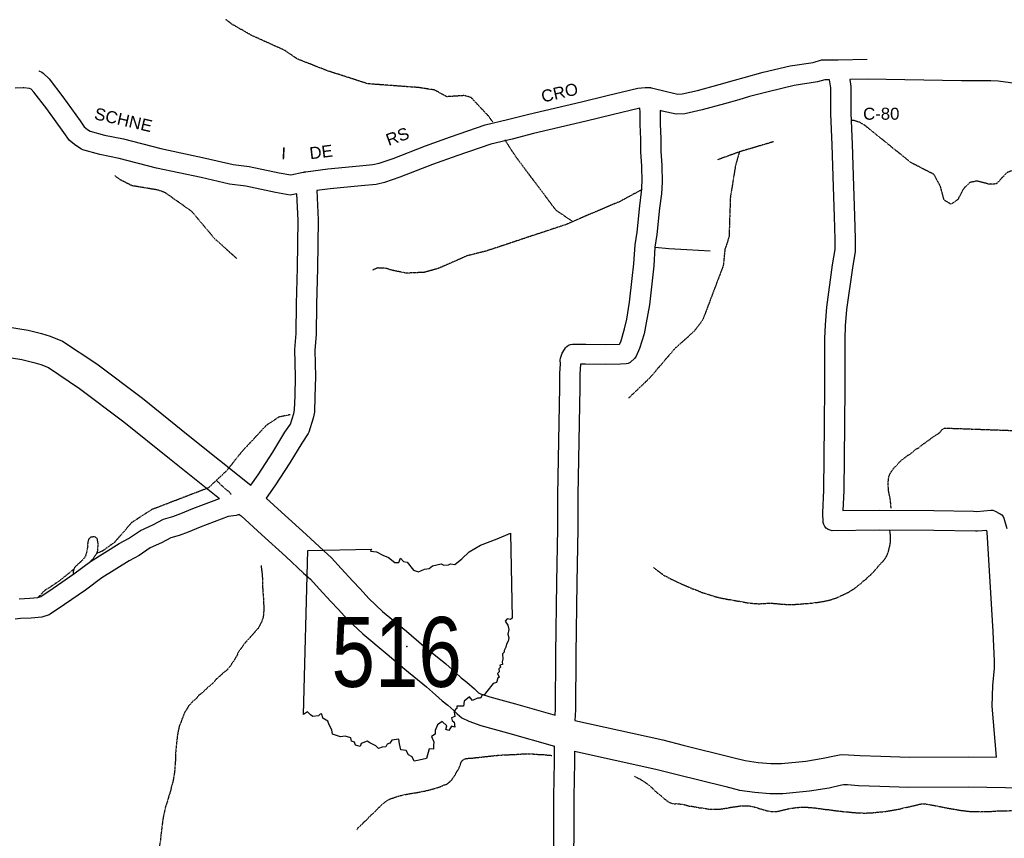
# Model space of a CAD drawing. Header units: feet. Extents: x -1605449 to -1594075, y -1717250 to -1708479.
# Tile 31 of 97: x -1600729 to -1599908, y -1712673 to -1711990. Entities that reach past the tile are written whole.
import ezdxf
from ezdxf.enums import TextEntityAlignment as Align

# ---------------------------------------------------------------- set-up
doc = ezdxf.new("R2010")
doc.units = ezdxf.units.FT
doc.header["$MEASUREMENT"] = 0
doc.linetypes.add('stream', pattern=[1.4, 0.7, -0.1, 0.1, -0.1, 0.1, -0.1, 0.1, -0.1])
for name, color, linetype in [('61', 7, 'Continuous'), ('62', 7, 'Continuous'), ('COUNTY-RD', 7, 'Continuous'), ('CR-TEXT', 7, 'Continuous'), ('RT-MKR', 7, 'Continuous'), ('STATE_FEDERAL-RT', 2, 'Continuous'), ('STREET-RURAL', 14, 'Continuous'), ('TWP-RD', 6, 'Continuous'), ('WATERWAY', 14, 'stream')]:
    doc.layers.add(name, color=color, linetype=linetype)
doc.styles.add('ARIAL', font='arial.ttf')

# ---------------------------------------------------------------- blocks, each defined once
blk = doc.blocks.new('SR2  _')
at = {"layer": '61', "color": 0, "linetype": 'Continuous'}
blk.add_lwpolyline([(-772.7, 884.1), (-218.9, 893.4), (-227.6, 876.1), (-175.3, 872.5), (-119.8, 842), (-72.9, 822.7), (-15.5, 777.4), (18.9, 777.9), (33.4, 815.1), (59.7, 786.4), (91, 781.2), (144.9, 712.9), (189.5, 698.1), (242.9, 721.5), (282.8, 725.4), (312, 748.5), (388, 768.3), (409.2, 756.5), (449.4, 758.8), (469.6, 767.6), (504.7, 759.8), (566.5, 811.7), (630.1, 872.9), (727.9, 930.6), (874, 985.3), (989.5, 1034.2), (1006.2, 293.5), (1006.2, 293.5), (989.2, 283.1), (962.6, 288), (944.8, 267.2), (966.9, 232.6), (977.3, 196), (968, 155.6), (977.2, 122.3), (970.9, 94.4), (954.3, 66.7), (948.5, 40.3), (934.3, 12.4), (935.5, -3.2), (922, -15.5), (924.4, -61.8), (917.6, -87.5), (919.9, -109.7), (898, -115.5), (903.1, -133.8), (889.1, -147.9), (892.1, -172.2), (876.3, -187.7), (891.6, -218.8), (879.3, -228.7), (869.1, -266.4), (840.9, -274.1), (784.6, -343.2), (764.7, -369.4), (742.4, -375.9), (730.1, -402.7), (702.6, -402.8), (661, -421.4), (634.1, -389.4), (587, -427.9), (581.6, -472.4), (522, -471), (524.3, -493.5), (511, -500.1), (498.9, -522.6), (505.9, -562.7), (478.1, -572.9), (481.5, -596.2), (499.3, -610.4), (507.3, -654.8), (477.6, -645.8), (453.3, -683.3), (428.4, -674.5), (436.5, -642.7), (394.3, -604.6), (354.4, -635.1), (333.6, -684), (333.4, -716.8), (303.6, -736.7), (322.7, -783.1), (319.2, -815.1), (319.8, -845.5), (282.6, -844.4), (260.1, -926.3), (260.1, -926.3), (195.5, -942), (150.6, -951.4), (134.8, -914.1), (102.7, -894.5), (81.8, -857), (35.8, -851.9), (24.9, -800.5), (19.7, -758.7), (-43.3, -769), (-60.6, -794.5), (-82.9, -801.4), (-95.9, -827.1), (-126.3, -829.3), (-159, -841.4), (-180.4, -816.2), (-233.9, -790.9), (-258, -777.8), (-308.3, -798.1), (-319.1, -822.1), (-359.1, -811.5), (-368.5, -784.7), (-392.8, -776.7), (-398.1, -748.2), (-449.9, -733.1), (-489.6, -739.1), (-559.5, -716.3), (-563.7, -678.8), (-587.5, -633.3), (-600, -601.6), (-644.2, -577.4), (-653.1, -539.8), (-667.3, -540.9), (-680.2, -556.2), (-729.3, -563.2), (-748.9, -547.8), (-776.4, -521.6), (-812.7, -543.3), (-812.7, -543.3), (-772.7, 884.1)], close=True, dxfattribs=at)
at = {"layer": '61', "color": 0}
blk.add_point((87.7, 47.6), dxfattribs=at)
at = {"layer": '62', "color": 0, "linetype": 'Continuous'}
blk.add_line((-812.7, -543.3), (-772.7, 884.1), dxfattribs=at)
for points in [[(-772.7, 884.1), (-218.9, 893.4), (-227.6, 876.1), (-175.3, 872.5), (-119.8, 842), (-72.9, 822.7), (-15.5, 777.4), (18.9, 777.9), (33.4, 815.1), (59.7, 786.4), (91, 781.2), (144.9, 712.9), (189.5, 698.1), (242.9, 721.5), (282.8, 725.4), (312, 748.5), (388, 768.3), (409.2, 756.5), (449.4, 758.8), (469.6, 767.6), (504.7, 759.8), (566.5, 811.7), (630.1, 872.9), (727.9, 930.6), (874, 985.3), (989.5, 1034.2), (1006.2, 293.5)], [(1006.2, 293.5), (989.2, 283.1), (962.6, 288), (944.8, 267.2), (966.9, 232.6), (977.3, 196), (968, 155.6), (977.2, 122.3), (970.9, 94.4), (954.3, 66.7), (948.5, 40.3), (934.3, 12.4), (935.5, -3.2), (922, -15.5), (924.4, -61.8), (917.6, -87.5), (919.9, -109.7), (898, -115.5), (903.1, -133.8), (889.1, -147.9), (892.1, -172.2), (876.3, -187.7), (891.6, -218.8), (879.3, -228.7), (869.1, -266.4), (840.9, -274.1), (784.6, -343.2), (764.7, -369.4), (742.4, -375.9), (730.1, -402.7), (702.6, -402.8), (661, -421.4), (634.1, -389.4), (587, -427.9), (581.6, -472.4), (522, -471), (524.3, -493.5), (511, -500.1), (498.9, -522.6), (505.9, -562.7), (478.1, -572.9), (481.5, -596.2), (499.3, -610.4), (507.3, -654.8), (477.6, -645.8), (453.3, -683.3), (428.4, -674.5), (436.5, -642.7), (394.3, -604.6), (354.4, -635.1), (333.6, -684), (333.4, -716.8), (303.6, -736.7), (322.7, -783.1), (319.2, -815.1), (319.8, -845.5), (282.6, -844.4), (260.1, -926.3)], [(260.1, -926.3), (195.5, -942), (150.6, -951.4), (134.8, -914.1), (102.7, -894.5), (81.8, -857), (35.8, -851.9), (24.9, -800.5), (19.7, -758.7), (-43.3, -769), (-60.6, -794.5), (-82.9, -801.4), (-95.9, -827.1), (-126.3, -829.3), (-159, -841.4), (-180.4, -816.2), (-233.9, -790.9), (-258, -777.8), (-308.3, -798.1), (-319.1, -822.1), (-359.1, -811.5), (-368.5, -784.7), (-392.8, -776.7), (-398.1, -748.2), (-449.9, -733.1), (-489.6, -739.1), (-559.5, -716.3), (-563.7, -678.8), (-587.5, -633.3), (-600, -601.6), (-644.2, -577.4), (-653.1, -539.8), (-667.3, -540.9), (-680.2, -556.2), (-729.3, -563.2), (-748.9, -547.8), (-776.4, -521.6), (-812.7, -543.3)]]:
    blk.add_lwpolyline(points, dxfattribs=at)

msp = doc.modelspace()

# ---------------------------------------------------------------- linework, layer by layer
at = {"layer": 'COUNTY-RD'}
for points in [[(-1600713.17, -1712032.72), (-1600713.17, -1712032.72), (-1600710.85, -1712033.74), (-1600709.57, -1712034.61), (-1600704.77, -1712039.4), (-1600693.32, -1712054.47), (-1600678.84, -1712074.46), (-1600675.43, -1712079.28), (-1600672.67, -1712081.58), (-1600670.49, -1712082.96), (-1600658.57, -1712086.23), (-1600642.57, -1712089.54), (-1600611.43, -1712097.54), (-1600574.41, -1712105.51), (-1600551.3, -1712110.76), (-1600537.83, -1712112.58), (-1600512.74, -1712117.77), (-1600503.23, -1712119.47), (-1600492.7, -1712117.27), (-1600492.42, -1712117.15), (-1600492.06, -1712117.11), (-1600491.72, -1712117), (-1600491.28, -1712116.98), (-1600490.85, -1712116.89), (-1600490.55, -1712116.9), (-1600472.28, -1712114.46), (-1600445.83, -1712111.91), (-1600434.72, -1712110.95), (-1600429.47, -1712109.67), (-1600417.81, -1712105.83), (-1600390.79, -1712095.13), (-1600370.04, -1712087.86), (-1600340.88, -1712077.84), (-1600322.49, -1712073.4), (-1600304.73, -1712068.86), (-1600260.56, -1712058.61), (-1600239.19, -1712053.26), (-1600213.66, -1712047.06), (-1600207.54, -1712046.49), (-1600204.88, -1712046.58), (-1600204.5, -1712046.54), (-1600204.18, -1712046.58), (-1600203.69, -1712046.57), (-1600203.47, -1712046.63), (-1600203.23, -1712046.64), (-1600202.86, -1712046.75), (-1600202.64, -1712046.78), (-1600202.18, -1712046.94), (-1600189.65, -1712050.01), (-1600180.22, -1712052.1), (-1600176.57, -1712051.98), (-1600163.96, -1712049.01), (-1600145.93, -1712044.2), (-1600133.1, -1712040.5), (-1600125.03, -1712038.17), (-1600109.14, -1712033.93), (-1600086.6, -1712028.45), (-1600067.39, -1712025.61), (-1600060.5, -1712023.59), (-1600059.26, -1712023.42), (-1600049.44, -1712023.54), (-1600049.43, -1712023.54), (-1600046.45, -1712023.58), (-1600022.44, -1712022.94)], [(-1600053.69, -1712040.16), (-1600057.6, -1712040.11), (-1600063.81, -1712041.93), (-1600083.41, -1712044.82), (-1600105.02, -1712050.08), (-1600120.57, -1712054.23), (-1600129.49, -1712056.8), (-1600129.49, -1712056.8), (-1600141.47, -1712060.26), (-1600159.9, -1712065.18), (-1600174.38, -1712068.59), (-1600181.78, -1712068.82), (-1600193.43, -1712066.25), (-1600195.15, -1712065.82)], [(-1599796.95, -1712055.64), (-1599798.53, -1712056.03), (-1599810.1, -1712056.02), (-1599819.71, -1712053.78), (-1599828.37, -1712053.02), (-1599840.01, -1712052.36), (-1599872.24, -1712047.49), (-1599894.41, -1712043.85), (-1599913.19, -1712041.43), (-1599919.37, -1712041.13), (-1599943.84, -1712041), (-1600022.36, -1712039.6), (-1600036.9, -1712040)], [(-1600498.08, -1712135.42), (-1600502.18, -1712136.27), (-1600503.78, -1712136.3), (-1600515.89, -1712134.14), (-1600540.64, -1712129.02), (-1600554.27, -1712127.18), (-1600578.01, -1712121.78), (-1600615.26, -1712113.77), (-1600646.34, -1712105.78), (-1600662.47, -1712102.44), (-1600676.7, -1712098.54), (-1600677.84, -1712098.04), (-1600682.5, -1712095.08), (-1600687.77, -1712090.7), (-1600692.39, -1712084.16), (-1600706.71, -1712064.4), (-1600717.35, -1712050.4), (-1600719.69, -1712048.06), (-1600721.21, -1712047.4), (-1600725.78, -1712046.96), (-1600725.9, -1712046.98), (-1600726.31, -1712046.93), (-1600732.96, -1712047.07)], [(-1600212.09, -1712063.83), (-1600235.2, -1712069.44), (-1600256.65, -1712074.82), (-1600300.78, -1712085.05), (-1600318.47, -1712089.57), (-1600336.21, -1712093.85), (-1600364.57, -1712103.61), (-1600384.96, -1712110.75), (-1600412.13, -1712121.5), (-1600424.88, -1712125.71), (-1600432.01, -1712127.45), (-1600444.31, -1712128.51), (-1600470.38, -1712131.02), (-1600481.54, -1712132.51), (-1600481.54, -1712132.51)]]:
    msp.add_lwpolyline(points, dxfattribs=at)
at = {"layer": 'STATE_FEDERAL-RT', "flags": 128}
for points in [[(-1600750.08, -1712244.53), (-1600722.33, -1712249.07), (-1600711.18, -1712251.92), (-1600703.72, -1712253.99), (-1600693.53, -1712258.08), (-1600664.87, -1712277.23), (-1600626.94, -1712305.67), (-1600588.67, -1712336.72), (-1600536.44, -1712378.44)], [(-1600755.35, -1712269), (-1600727.45, -1712273.56), (-1600717.61, -1712276.08), (-1600711.74, -1712277.71), (-1600705.26, -1712280.31), (-1600679.32, -1712297.64), (-1600642.32, -1712325.38), (-1600604.35, -1712356.2), (-1600562.64, -1712389.51)], [(-1600523.61, -1712389.23), (-1600510.87, -1712400.91), (-1600490.32, -1712419.37), (-1600475.68, -1712433.24), (-1600469.19, -1712439.05), (-1600461.15, -1712447.83), (-1600451.34, -1712458.35), (-1600445.32, -1712464.91), (-1600437.95, -1712472.95), (-1600426.59, -1712483.73), (-1600406.72, -1712500.22), (-1600392.1, -1712512.57), (-1600373.87, -1712527.52), (-1600365.81, -1712534.58), (-1600360.97, -1712538.98), (-1600356.2, -1712542.61), (-1600349.9, -1712548.19), (-1600347.3, -1712550.8), (-1600346.5, -1712551.49), (-1600344.91, -1712552.29), (-1600337.1, -1712555.05), (-1600315.82, -1712560.83), (-1600282.61, -1712570.27)], [(-1600546.13, -1712402.69), (-1600544.54, -1712403.96), (-1600527.67, -1712419.43), (-1600507.27, -1712437.75), (-1600492.62, -1712451.63), (-1600486.79, -1712456.85), (-1600479.51, -1712464.79), (-1600469.69, -1712475.33), (-1600463.74, -1712481.81), (-1600455.79, -1712490.48), (-1600443.19, -1712502.44), (-1600422.77, -1712519.39), (-1600408.09, -1712531.78), (-1600390.04, -1712546.59), (-1600382.45, -1712553.24), (-1600376.97, -1712558.21), (-1600372.08, -1712561.94), (-1600367.06, -1712566.39), (-1600364.34, -1712569.12), (-1600360.48, -1712572.45), (-1600354.73, -1712575.33), (-1600344.55, -1712578.94), (-1600322.51, -1712584.91), (-1600283.15, -1712596.11)], [(-1600266.15, -1712574.64), (-1600192.83, -1712590.92), (-1600175.84, -1712595.16), (-1600134.36, -1712605.57), (-1600124.16, -1712608.1), (-1600113.38, -1712609.63), (-1600102.75, -1712610.42), (-1600093.79, -1712610.43), (-1600073.62, -1712608.55), (-1600058.96, -1712606.21), (-1600049.75, -1712604.04), (-1600043.98, -1712603.16), (-1600037.9, -1712603.17), (-1600028.39, -1712603.86), (-1600011.12, -1712604.38), (-1599987.18, -1712605.24), (-1599937.96, -1712604.98), (-1599914.54, -1712605.36)], [(-1600266.46, -1712600.18), (-1600198.57, -1712615.26), (-1600181.91, -1712619.41), (-1600140.41, -1712629.83), (-1600128.95, -1712632.67), (-1600116.07, -1712634.5), (-1600103.69, -1712635.42), (-1600092.65, -1712635.43), (-1600070.48, -1712633.37), (-1600054.12, -1712630.75), (-1600044.99, -1712628.6), (-1600042.1, -1712628.16), (-1600038.83, -1712628.17), (-1600029.68, -1712628.84), (-1600011.95, -1712629.37), (-1599987.56, -1712630.25), (-1599938.1, -1712629.98), (-1599860.27, -1712631.25)]]:
    msp.add_lwpolyline(points, dxfattribs=at)
at = {"layer": 'STREET-RURAL'}
msp.add_lwpolyline([(-1600199.1, -1712179.68), (-1600187.9, -1712180.81), (-1600172.84, -1712181.62), (-1600153.43, -1712182.76)], dxfattribs=at)
at = {"layer": 'TWP-RD'}
for points in [[(-1600058.63, -1712382.52), (-1600057.85, -1712327.84), (-1600057.72, -1712296.14), (-1600057.76, -1712256.01), (-1600057.26, -1712244.47), (-1600056.07, -1712229.87), (-1600051.21, -1712194.41), (-1600049.13, -1712181.86), (-1600048.99, -1712173), (-1600049.67, -1712154.12), (-1600050.37, -1712129.54), (-1600051.57, -1712094.47), (-1600052.61, -1712068.45), (-1600052.8, -1712046.93), (-1600053.69, -1712040.16)], [(-1600036.9, -1712040), (-1600036.9, -1712040), (-1600036.14, -1712045.77), (-1600035.95, -1712068.05), (-1600034.92, -1712093.85), (-1600033.71, -1712129.01), (-1600033.01, -1712153.58), (-1600032.32, -1712172.83), (-1600032.49, -1712183.36), (-1600034.73, -1712196.9), (-1600039.5, -1712231.68), (-1600040.62, -1712245.51), (-1600041.1, -1712256.37), (-1600041.05, -1712296.16), (-1600041.19, -1712327.99), (-1600041.97, -1712383), (-1600042.69, -1712399.59), (-1600012.47, -1712399.28), (-1599966.67, -1712399.56), (-1599933.67, -1712400.12), (-1599930.92, -1712400.17), (-1599919.19, -1712399.12), (-1599917.6, -1712399.28), (-1599916.08, -1712399.74), (-1599911.45, -1712402.17), (-1599910.15, -1712403.22), (-1599909.08, -1712404.52), (-1599908.3, -1712406), (-1599905.78, -1712414.57)], [(-1600195.15, -1712065.82), (-1600195.09, -1712066.38), (-1600195.08, -1712076.99), (-1600194.57, -1712089.29), (-1600194.39, -1712099.76), (-1600193.71, -1712111.64), (-1600193.52, -1712125.48), (-1600194.04, -1712135.26), (-1600195.56, -1712147.15), (-1600197.72, -1712169.35), (-1600199.36, -1712179.74), (-1600200.34, -1712195.31), (-1600201.85, -1712207.87), (-1600204.03, -1712227.97), (-1600206.59, -1712242.95), (-1600208.53, -1712251.99), (-1600212.25, -1712264.22), (-1600214.93, -1712270.84), (-1600216.07, -1712272.44), (-1600220.03, -1712275.87), (-1600221.66, -1712276.75), (-1600223.46, -1712277.25), (-1600228.04, -1712277.47), (-1600240.36, -1712277.66), (-1600257.32, -1712277.35), (-1600261.62, -1712277.35), (-1600262.12, -1712285.67), (-1600262.11, -1712296.86), (-1600263.85, -1712386.65), (-1600263.82, -1712414.4), (-1600264.61, -1712459.77), (-1600265.38, -1712519.25), (-1600265.67, -1712565.73), (-1600266.15, -1712574.64)], [(-1600216.94, -1712193.78), (-1600215.94, -1712177.92), (-1600214.26, -1712167.24), (-1600212.12, -1712145.29), (-1600210.65, -1712133.76), (-1600210.19, -1712125.15), (-1600210.36, -1712112.24), (-1600211.05, -1712100.38), (-1600211.23, -1712089.78), (-1600211.75, -1712077.34), (-1600211.75, -1712067.22), (-1600212.09, -1712063.83)], [(-1600481.54, -1712132.51), (-1600480.37, -1712157.04), (-1600480.85, -1712197.48), (-1600481.67, -1712227.4), (-1600481.99, -1712252.51), (-1600482.97, -1712265.76), (-1600482.63, -1712287.93), (-1600482.96, -1712304.38), (-1600483.48, -1712317.52), (-1600484.53, -1712322.56), (-1600487.99, -1712334.05), (-1600488.52, -1712335.18), (-1600493.95, -1712343.25), (-1600503.96, -1712359.6), (-1600516.59, -1712378.82), (-1600523.61, -1712389.23)], [(-1600536.44, -1712378.44), (-1600530.46, -1712369.58), (-1600518.03, -1712350.67), (-1600507.98, -1712334.24), (-1600503.4, -1712327.44), (-1600500.7, -1712318.46), (-1600500.08, -1712315.48), (-1600499.62, -1712303.88), (-1600499.3, -1712287.9), (-1600499.65, -1712265.27), (-1600498.65, -1712251.78), (-1600498.33, -1712227.07), (-1600497.51, -1712197.15), (-1600497.04, -1712157.34), (-1600498.08, -1712135.42)], [(-1600282.61, -1712570.27), (-1600282.33, -1712565.23), (-1600282.05, -1712519.09), (-1600281.27, -1712459.52), (-1600280.49, -1712414.26), (-1600280.52, -1712386.5), (-1600278.78, -1712296.71), (-1600278.79, -1712285.17), (-1600278.31, -1712277.23), (-1600278.5, -1712274.05), (-1600278.27, -1712272.4), (-1600276.82, -1712268.28), (-1600276.36, -1712267.35), (-1600273.94, -1712263.73), (-1600272.78, -1712262.57), (-1600271.42, -1712261.65), (-1600269.9, -1712261.02), (-1600268.29, -1712260.7), (-1600257.18, -1712260.68), (-1600240.34, -1712260.99), (-1600228.85, -1712260.82), (-1600227.98, -1712258.66), (-1600224.69, -1712247.81), (-1600222.96, -1712239.79), (-1600220.54, -1712225.67), (-1600218.41, -1712205.97), (-1600216.94, -1712193.78)], [(-1599914.54, -1712605.36), (-1599918.04, -1712562.69), (-1599917.54, -1712545.36), (-1599916.06, -1712531.11), (-1599916.07, -1712525.08), (-1599917.42, -1712500.41), (-1599922.31, -1712417.45), (-1599922.69, -1712416.17), (-1599930.32, -1712416.85), (-1599932.06, -1712416.82), (-1599966.86, -1712416.22), (-1600012.43, -1712415.95), (-1600051.6, -1712416.35), (-1600053.39, -1712415.97), (-1600055.05, -1712415.21), (-1600056.51, -1712414.12), (-1600057.7, -1712412.73), (-1600058.56, -1712411.11), (-1600059.04, -1712409.35), (-1600059.45, -1712401.52), (-1600058.63, -1712382.52)], [(-1600729.76, -1712473.05), (-1600720.69, -1712472.71), (-1600714.18, -1712472.14), (-1600711.68, -1712471.3), (-1600701.29, -1712464.27), (-1600684.06, -1712452.33), (-1600670.2, -1712442), (-1600646.42, -1712427.1), (-1600638.38, -1712422.83), (-1600628.64, -1712416.16), (-1600618.32, -1712411.43), (-1600609.41, -1712406.79), (-1600601.42, -1712404.47), (-1600594.81, -1712401.95), (-1600584.93, -1712397.92), (-1600562.64, -1712389.51)], [(-1600546.13, -1712402.69), (-1600548.83, -1712403.59), (-1600555.35, -1712404.57), (-1600578.84, -1712413.44), (-1600588.69, -1712417.45), (-1600596.12, -1712420.29), (-1600603.18, -1712422.34), (-1600611, -1712426.4), (-1600620.4, -1712430.72), (-1600629.73, -1712437.11), (-1600638.07, -1712441.54), (-1600660.78, -1712455.77), (-1600674.33, -1712465.86), (-1600691.87, -1712478.02), (-1600703.75, -1712486.06), (-1600704.77, -1712486.57), (-1600710.76, -1712488.57), (-1600719.64, -1712489.35), (-1600728.63, -1712489.69), (-1600733.03, -1712490.12)], [(-1600283.87, -1712686.44), (-1600283.73, -1712666.95), (-1600283.76, -1712638.13), (-1600283.12, -1712609.2), (-1600283.13, -1712596.69), (-1600283.15, -1712596.11)], [(-1600266.46, -1712600.18), (-1600266.45, -1712609.38), (-1600267.09, -1712638.3), (-1600267.06, -1712667), (-1600267.21, -1712687.3)]]:
    msp.add_lwpolyline(points, dxfattribs=at)
at = {"layer": 'WATERWAY', "ltscale": 0.5, "flags": 128}
for points in [[(-1600334.75, -1712075.29), (-1600337.66, -1712071.06), (-1600352.86, -1712054.81), (-1600358.39, -1712053.35), (-1600373.1, -1712054.31), (-1600383.19, -1712048.72), (-1600396.42, -1712046.66), (-1600438.94, -1712043.5), (-1600472.82, -1712032.59), (-1600497.83, -1712022.78), (-1600508.09, -1712015.68), (-1600535.97, -1712003.05), (-1600551.94, -1711993.99), (-1600557.32, -1711990.03)], [(-1599889.03, -1712118.74), (-1599900.17, -1712115.5), (-1599906.01, -1712117.73), (-1599914.63, -1712126.99), (-1599920.31, -1712127.37), (-1599930.88, -1712124.62), (-1599936.55, -1712125.83), (-1599941.86, -1712130.73), (-1599946.8, -1712140.12), (-1599952.46, -1712144.01), (-1599958.18, -1712140.55), (-1599961.28, -1712129.05), (-1599966.72, -1712119.07), (-1599985.71, -1712109.37), (-1600024.45, -1712078.12), (-1600029.15, -1712075.48), (-1600034.01, -1712074.02), (-1600035.97, -1712074.25)], [(-1600267.92, -1712158.52), (-1600281.97, -1712148.96), (-1600315.47, -1712104.29), (-1600324.56, -1712090.18)], [(-1600100.61, -1712091.87), (-1600101.95, -1712092.3), (-1600128.65, -1712100.21), (-1600147.3, -1712106.99)], [(-1600129.01, -1712100.35), (-1600132.23, -1712111.6), (-1600136.52, -1712138.38), (-1600137.59, -1712170.97), (-1600139.38, -1712176.83), (-1600141.01, -1712181.19), (-1600142.4, -1712195.07), (-1600159.58, -1712240.49), (-1600167.03, -1712250.25), (-1600183.3, -1712264.92), (-1600203.84, -1712288.99), (-1600221.41, -1712305.76)], [(-1600548.12, -1712189.31), (-1600566.32, -1712173.06), (-1600585.75, -1712150), (-1600607.97, -1712134.32), (-1600613.84, -1712132.19), (-1600635.62, -1712128.53), (-1600645.7, -1712123.44), (-1600649.91, -1712120.3)], [(-1600210.16, -1712131.72), (-1600228.5, -1712141.66), (-1600254.67, -1712152.74), (-1600273.01, -1712160.74), (-1600340.07, -1712183.03), (-1600356.09, -1712187.01), (-1600380.59, -1712197.74), (-1600391.78, -1712200.84), (-1600407, -1712201.47), (-1600418.73, -1712199.06), (-1600424.59, -1712197.27), (-1600430.62, -1712197.16), (-1600435.07, -1712198.95)], [(-1600503.71, -1712319.61), (-1600513.05, -1712321.49), (-1600523.7, -1712328.6), (-1600544.09, -1712350.49), (-1600556.67, -1712366.31), (-1600571.94, -1712380.64), (-1600619.13, -1712398.75), (-1600635.93, -1712409.58), (-1600650.18, -1712426.07), (-1600660.49, -1712433.51), (-1600665.27, -1712435.35)], [(-1600002.42, -1712397.53), (-1600002.91, -1712391.23), (-1600004.66, -1712382.39), (-1600004.67, -1712380.72), (-1600004.85, -1712378.55), (-1600004.87, -1712376.21), (-1600004.41, -1712371.86), (-1600003.59, -1712369.35), (-1600002.44, -1712367.33), (-1600000.95, -1712365.15), (-1599999.3, -1712363.13), (-1599997.47, -1712361.61), (-1599996.15, -1712359.76), (-1599994.16, -1712357.9), (-1599988.84, -1712353.68), (-1599987.01, -1712352.66), (-1599984.84, -1712350.98), (-1599981.69, -1712348.27), (-1599979.86, -1712347.42), (-1599975.7, -1712344.05), (-1599971.21, -1712341), (-1599969.38, -1712339.48), (-1599961.57, -1712334.24), (-1599960.08, -1712332.05), (-1599957.75, -1712330.7), (-1599897, -1712332.86), (-1599841.98, -1712331.9), (-1599837.8, -1712331.53), (-1599832.78, -1712331.49), (-1599828.43, -1712331.11), (-1599826.43, -1712331.1), (-1599817.4, -1712330.19), (-1599814.06, -1712329.49), (-1599812.06, -1712328.8), (-1599810.9, -1712326.96), (-1599810.08, -1712325.28), (-1599808.61, -1712321.26), (-1599800.86, -1712315.3)], [(-1600565.25, -1712374.36), (-1600558.22, -1712381.02), (-1600554.68, -1712383.67), (-1600553.16, -1712385.66), (-1600552.92, -1712386.06)], [(-1600200.67, -1712447.03), (-1600193.77, -1712452.15), (-1600192.08, -1712453.64), (-1600190.24, -1712454.29), (-1600188.22, -1712455.44), (-1600180.16, -1712459.39), (-1600174.45, -1712462.01), (-1600170.93, -1712463.32), (-1600169.08, -1712464.31), (-1600164.88, -1712465.77), (-1600160.35, -1712467.74), (-1600149.11, -1712471.32), (-1600142.91, -1712472.77), (-1600138.72, -1712473.57), (-1600136.88, -1712473.73), (-1600129.67, -1712475.17), (-1600127.83, -1712475.32), (-1600124.15, -1712476.13), (-1600119.96, -1712476.76), (-1600113.76, -1712477.21), (-1600111.09, -1712477.19), (-1600109.42, -1712477.17), (-1600105.24, -1712476.8), (-1600100.05, -1712476.93), (-1600097.87, -1712477.07), (-1600096.03, -1712477.39), (-1600087.33, -1712477.99), (-1600078.3, -1712477.58), (-1600076.29, -1712477.23), (-1600071.94, -1712477.02), (-1600069.44, -1712476.67), (-1600067.6, -1712476.65), (-1600065.93, -1712476.3), (-1600063.92, -1712476.12), (-1600057.41, -1712475.06), (-1600052.57, -1712473.85), (-1600046.06, -1712471.63), (-1600044.06, -1712470.44), (-1600038.4, -1712467.89), (-1600032.74, -1712464.33), (-1600029.42, -1712461.63), (-1600027.09, -1712459.94), (-1600025.6, -1712458.25), (-1600023.1, -1712456.56), (-1600021.78, -1712454.88), (-1600019.45, -1712453.19), (-1600014.31, -1712447.63), (-1600012.82, -1712445.62), (-1600008.34, -1712440.9), (-1600007.02, -1712439.05), (-1600005.87, -1712437.04), (-1600004.72, -1712434.02), (-1600003.43, -1712428.66), (-1600002.79, -1712425.15), (-1600002.82, -1712421.3), (-1600003.18, -1712418.3), (-1600003.67, -1712415.65)], [(-1600664.5, -1712434.22), (-1600664.18, -1712432.71), (-1600663.88, -1712428.7), (-1600663.89, -1712426.69), (-1600664.59, -1712423.02), (-1600666.28, -1712421.53), (-1600668.28, -1712421.55), (-1600670.46, -1712421.9), (-1600671.78, -1712423.58), (-1600672.43, -1712425.59), (-1600672.59, -1712427.26), (-1600672.57, -1712429.27), (-1600672.89, -1712431.28), (-1600673.69, -1712435.29), (-1600674.34, -1712437.14), (-1600675.17, -1712438.82), (-1600678.48, -1712442.35), (-1600682.13, -1712445.56), (-1600683.63, -1712447.24), (-1600684.45, -1712449.25), (-1600684.76, -1712451.26), (-1600684.38, -1712452.52)], [(-1600670.79, -1712442.47), (-1600667.97, -1712439.59), (-1600665.49, -1712436.06), (-1600664.5, -1712434.22)], [(-1600527.95, -1712445.4), (-1600527.89, -1712446.1), (-1600527, -1712452.78), (-1600526.8, -1712457.12), (-1600526.75, -1712462.3), (-1600526.36, -1712468.64), (-1600525.81, -1712474.99), (-1600525.78, -1712477.83), (-1600525.6, -1712479.5), (-1600525.58, -1712481.67), (-1600526.04, -1712487.19), (-1600526.36, -1712489.03), (-1600527.01, -1712491.04), (-1600528, -1712493.39), (-1600530.3, -1712497.75), (-1600531.96, -1712499.44), (-1600535.11, -1712503.14), (-1600540.08, -1712508.53), (-1600541.57, -1712510.21), (-1600544.38, -1712514.08), (-1600545.54, -1712515.92), (-1600547.03, -1712517.77), (-1600548.01, -1712520.29), (-1600550.65, -1712524.82), (-1600552.3, -1712527.01), (-1600553.29, -1712528.86), (-1600556.61, -1712532.73), (-1600559.26, -1712534.75), (-1600563.58, -1712538.8), (-1600565.57, -1712540.49), (-1600566.9, -1712542.17), (-1600568.89, -1712544.36), (-1600572.54, -1712547.23), (-1600575.03, -1712549.76), (-1600580.35, -1712554.15), (-1600582.33, -1712556.84), (-1600584.49, -1712558.36), (-1600588.31, -1712562.4), (-1600590.29, -1712565.76), (-1600591.44, -1712567.44), (-1600594.39, -1712574.82), (-1600595.21, -1712577.33), (-1600596.19, -1712579.51), (-1600597.64, -1712586.37), (-1600599.04, -1712599.58), (-1600599.19, -1712601.42), (-1600599.34, -1712603.26), (-1600599.31, -1712606.77), (-1600600.06, -1712617.3), (-1600601.49, -1712625.84), (-1600602.79, -1712630.19), (-1600603.6, -1712633.88), (-1600604.9, -1712637.73), (-1600606.04, -1712641.92), (-1600607.51, -1712646.11), (-1600609.45, -1712654.81), (-1600610.55, -1712662.34), (-1600610.7, -1712664.18), (-1600611.65, -1712671.54), (-1600611.79, -1712673.88), (-1600613.7, -1712685.59), (-1600613.69, -1712687.26), (-1600614.15, -1712692.45), (-1600614.6, -1712698.63), (-1600614.91, -1712700.64), (-1600615.22, -1712704.49)], [(-1600684.35, -1712448.69), (-1600696.91, -1712458.72), (-1600702.73, -1712462.61), (-1600708.72, -1712466.5), (-1600714.1, -1712472.13)], [(-1600448.09, -1712665.82), (-1600446.77, -1712663.8), (-1600445.1, -1712662.45), (-1600443.28, -1712660.77), (-1600441.79, -1712659.08), (-1600440.13, -1712657.73), (-1600435.98, -1712653.35), (-1600433.66, -1712651.5), (-1600428.68, -1712646.27), (-1600427.02, -1712644.76), (-1600422.7, -1712641.38), (-1600420.03, -1712640.02), (-1600415.7, -1712638.48), (-1600411.52, -1712637.27), (-1600406.85, -1712636.23), (-1600401, -1712635.18), (-1600399.17, -1712635), (-1600391.15, -1712633.43), (-1600388.81, -1712632.91), (-1600382.47, -1712631.18), (-1600377.8, -1712629.64), (-1600375.3, -1712628.45), (-1600373.13, -1712627.76), (-1600371.3, -1712626.41), (-1600369.14, -1712624.55), (-1600366, -1712619.85), (-1600364.68, -1712617.5), (-1600363.53, -1712615.82), (-1600362.71, -1712613.97), (-1600361.72, -1712611.79), (-1600361.24, -1712609.95), (-1600360.25, -1712608.1), (-1600357.92, -1712606.58), (-1600353.91, -1712606.05), (-1600352.07, -1712606.03), (-1600347.72, -1712605.49), (-1600344.38, -1712605.3), (-1600342.54, -1712604.95), (-1600330.34, -1712603.68), (-1600328, -1712603.49), (-1600314.29, -1712602.87), (-1600309.94, -1712602.5), (-1600302.75, -1712602.44), (-1600297.22, -1712602.9), (-1600292.37, -1712603.02), (-1600289.86, -1712603.34), (-1600288.02, -1712603.66), (-1600285.26, -1712603.74)], [(-1600216.46, -1712621.22), (-1600215.76, -1712621.59), (-1600213.92, -1712622.58), (-1600212.24, -1712623.24), (-1600208.37, -1712625.71), (-1600203.49, -1712629.34), (-1600197.42, -1712635.14), (-1600195.57, -1712636.46), (-1600191.35, -1712640.1), (-1600187.48, -1712642.91), (-1600185.47, -1712643.73), (-1600183.79, -1712644.05), (-1600181.28, -1712644.03), (-1600176.76, -1712644.49), (-1600174.25, -1712644.97), (-1600171.06, -1712645.95), (-1600168.38, -1712646.26), (-1600162.52, -1712647.38), (-1600159.5, -1712647.69), (-1600154.81, -1712648.49), (-1600148.29, -1712648.76), (-1600145.45, -1712648.57), (-1600143.77, -1712648.39), (-1600138.93, -1712647.68), (-1600136.76, -1712647.16), (-1600128.24, -1712645.92), (-1600126.57, -1712645.74), (-1600123.55, -1712645.72), (-1600121.21, -1712645.86), (-1600117.19, -1712646.67), (-1600113.5, -1712647.64), (-1600111.82, -1712648.29), (-1600109.81, -1712648.77), (-1600106.12, -1712649.91), (-1600102.44, -1712650.55), (-1600098.59, -1712650.69), (-1600096.42, -1712650.33), (-1600093.91, -1712649.64), (-1600087.07, -1712648.08), (-1600082.39, -1712647.38), (-1600080.38, -1712647.19), (-1600078.04, -1712647), (-1600073.19, -1712646.96), (-1600065.99, -1712647.57), (-1600065.99, -1712647.57), (-1600057.12, -1712648.83), (-1600054.44, -1712648.98), (-1600047.57, -1712650.09), (-1600044.73, -1712650.23), (-1600042.04, -1712650.71), (-1600037.36, -1712651.01), (-1600033.51, -1712651.48), (-1600024.3, -1712651.9), (-1600016.61, -1712651.5), (-1600014.1, -1712651.15), (-1600007.58, -1712650.59), (-1600004.24, -1712650.06), (-1599994.55, -1712648.31), (-1599992.39, -1712647.62), (-1599987.88, -1712646.75), (-1599977.19, -1712644.15), (-1599974.85, -1712644.13), (-1599970.66, -1712644.77), (-1599963.63, -1712646.04), (-1599955.08, -1712647.81), (-1599947.04, -1712649.08), (-1599944.69, -1712649.56), (-1599938, -1712650.34), (-1599935.32, -1712650.65), (-1599929.63, -1712650.6), (-1599927.79, -1712650.75), (-1599925.45, -1712650.57), (-1599919.76, -1712650.52), (-1599914.24, -1712650.14), (-1599906.88, -1712650.08), (-1599901.36, -1712649.7), (-1599899.02, -1712649.51), (-1599897.35, -1712649.66), (-1599893.34, -1712649.3), (-1599891.67, -1712648.78), (-1599889.18, -1712647.09), (-1599887.18, -1712646.24), (-1599885.51, -1712645.22), (-1599883.69, -1712642.86), (-1599882.03, -1712641.35), (-1599879.05, -1712637.81), (-1599875.58, -1712632.94), (-1599873.92, -1712631.25), (-1599871.93, -1712629.06), (-1599869.62, -1712625.54), (-1599867.96, -1712623.35), (-1599866.3, -1712621.83), (-1599865.15, -1712619.82), (-1599863.66, -1712617.8), (-1599862, -1712616.12), (-1599860.17, -1712614.93), (-1599858.5, -1712614.08), (-1599852.66, -1712612.53), (-1599849.49, -1712612.33), (-1599847.65, -1712611.82), (-1599845.81, -1712611.64), (-1599843.14, -1712611.28), (-1599841.3, -1712611.26), (-1599832.94, -1712610.69), (-1599826.08, -1712610.63), (-1599824.41, -1712610.79), (-1599821.23, -1712610.59), (-1599815.04, -1712610.88), (-1599810.02, -1712610.83), (-1599808.18, -1712610.99), (-1599806.34, -1712611.14), (-1599801.15, -1712611.09), (-1599794.45, -1712611.71), (-1599784.07, -1712612.96), (-1599782.4, -1712612.94), (-1599779.55, -1712613.58), (-1599777.37, -1712613.9), (-1599772.85, -1712614.36), (-1599770.84, -1712614.85), (-1599765.15, -1712615.8), (-1599761.29, -1712616.77), (-1599756.93, -1712617.57), (-1599753.58, -1712618.55), (-1599747.54, -1712620), (-1599745.87, -1712620.49), (-1599744.19, -1712621.14), (-1599739.16, -1712622.6)]]:
    msp.add_lwpolyline(points, dxfattribs=at)

# ---------------------------------------------------------------- block references
at = {"layer": 'RT-MKR', "color": 7, "xscale": 0.09583348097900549, "yscale": 0.09583348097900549, "zscale": 0.08333333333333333}
msp.add_blockref('SR2  _', (-1600414.8, -1712517.47), dxfattribs=at)

# ---------------------------------------------------------------- texts
at = {"layer": 'CR-TEXT', "style": 'ARIAL'}
for s, rotation, p in [('CRO', 13, (-1600292.27, -1712062.15)), ('SCHNE', 347, (-1600668.38, -1712075.85)), ('RS', 20, (-1600420.55, -1712098.27)), ('I', 357, (-1600511.46, -1712109.48)), ('DE', 7, (-1600486.55, -1712109.48))]:
    msp.add_text(s, height=10, rotation=rotation, dxfattribs=at).set_placement(p, align=Align.BOTTOM_LEFT)
msp.add_text('C-80', height=10, dxfattribs=at).set_placement((-1600025.76, -1712076.47), align=Align.BOTTOM_LEFT)
at = {"layer": 'RT-MKR', "style": 'ARIAL', "width": 0.8}
msp.add_text('516', height=58.333, dxfattribs=at).set_placement((-1600414.8, -1712517.47), align=Align.MIDDLE_CENTER)

doc.saveas('drawing.dxf')
